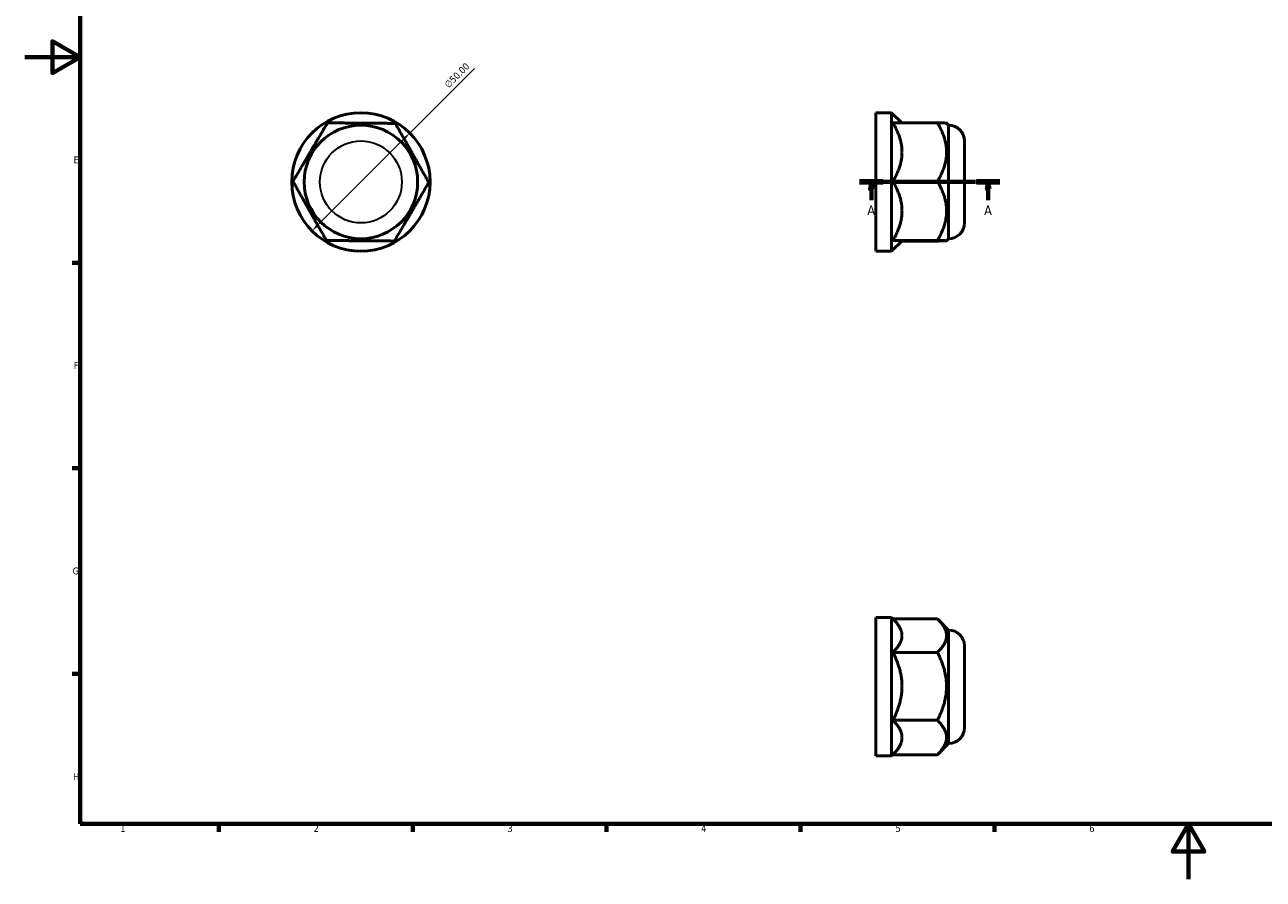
# Model space of a CAD drawing. Header units: millimetres. Extents: x 0 to 895, y 0 to 594.
# Tile 1 of 3: x 0 to 448, y 0 to 309. Entities that reach past the tile are written whole.
import ezdxf

# ---------------------------------------------------------------- set-up
doc = ezdxf.new("R2010")
doc.units = ezdxf.units.MM
doc.linetypes.add('CHAIN', pattern=[0.7087, 0.4724, -0.0591, 0.1181, -0.0591])
for name, color, linetype, lineweight in [('Border (ISO)', 7, 'Continuous', 70), ('Dimension (ISO)', 7, 'Continuous', 25), ('Section Line (ISO)', 7, 'CHAIN', 70), ('Visible (ISO)', 7, 'Continuous', 50), ('Visible Narrow (ISO)', 7, 'Continuous', 35)]:
    doc.layers.add(name, color=color, linetype=linetype, lineweight=lineweight)
doc.styles.add('Label Text (ISO)', font='tahoma.ttf')
doc.styles.add('Note Text (ISO)', font='tahoma.ttf')
doc.dimstyles.new('Default (ISO)', dxfattribs={"dimtxt": 2.5, "dimasz": 2.5, "dimexe": 3.175, "dimexo": 0, "dimgap": 0.762, "dimtad": 1, "dimrnd": 1e-08, "dimzin": 0, "dimtxsty": 'Note Text (ISO)', "dimcen": 0.09, "dimdle": 10, "dimclrd": 256, "dimclre": 256, "dimclrt": 256, "dimazin": 0, "dimtfac": 1.40208, "dimtmove": 0, "dimatfit": 3, "dimfxl": 1, "dimtolj": 1, "dimtzin": 0, "dimlwd": -1, "dimlwe": -1, "dimarcsym": 0})

# ---------------------------------------------------------------- blocks, each defined once
blk = doc.blocks.new('Borders Default Border')
at = {"layer": 'Border (ISO)'}
for p, q in [((20, 222.75), (17.1, 222.75)), ((20, 148.5), (17.1, 148.5)), ((20, 74.25), (17.1, 74.25)), ((70.08, 20), (70.08, 17.1)), ((140.17, 20), (140.17, 17.1)), ((210.25, 20), (210.25, 17.1)), ((280.33, 20), (280.33, 17.1)), ((350.42, 20), (350.42, 17.1))]:
    blk.add_line(p, q, dxfattribs=at)
at = {"layer": 'Border (ISO)', "flags": 128}
for points in [[(20, 20), (20, 574), (821, 574), (821, 20), (20, 20)], [(0, 297), (20, 297), (10, 302.77), (10, 291.23), (20, 297)], [(420.5, 0), (420.5, 20), (414.73, 10), (426.27, 10), (420.5, 20)]]:
    blk.add_lwpolyline(points, dxfattribs=at)
at = {"layer": 'Border (ISO)', "color": 232, "true_color": 0xca0064, "char_height": 2.5, "attachment_point": 7, "style": 'Note Text (ISO)'}
for s, insert in [('E', (17.64, 258.63)), ('F', (17.7, 184.38)), ('G', (17.31, 110.08)), ('H', (17.44, 35.88)), ('1', (34.48, 17.1)), ('2', (104.37, 17.1)), ('3', (174.43, 17.05)), ('4', (244.42, 17.1)), ('5', (314.64, 17.05)), ('6', (384.66, 17.05))]:
    blk.add_mtext(s, dxfattribs=dict(at, insert=insert))
blk = doc.blocks.new('2dTransSection0')
at = {"layer": 'Section Line (ISO)', "linetype": 'CHAIN'}
blk.add_line((301.68, 251.93), (352.38, 251.93), dxfattribs=at)
at = {"layer": 'Section Line (ISO)', "linetype": 'Continuous', "lineweight": 140}
for p, q in [((301.68, 251.93), (310.16, 251.93)), ((343.91, 251.93), (352.38, 251.93))]:
    blk.add_line(p, q, dxfattribs=at)
at = {"layer": 'Section Line (ISO)', "linetype": 'Continuous'}
for p, q in [((305.92, 251.93), (305.42, 249.43)), ((305.92, 249.43), (305.92, 251.93)), ((306.42, 249.43), (305.92, 251.93)), ((348.14, 251.93), (347.64, 249.43)), ((348.14, 249.43), (348.14, 251.93)), ((348.64, 249.43), (348.14, 251.93)), ((305.42, 249.43), (306.42, 249.43)), ((305.92, 245.37), (305.92, 249.43)), ((347.64, 249.43), (348.64, 249.43)), ((348.14, 245.37), (348.14, 249.43))]:
    blk.add_line(p, q, dxfattribs=at)
at = {"layer": 'Section Line (ISO)', "linetype": 'Continuous', "flags": 128}
for points in [[(306.42, 249.43), (305.92, 251.93), (305.42, 249.43), (306.42, 249.43)], [(348.64, 249.43), (348.14, 251.93), (347.64, 249.43), (348.64, 249.43)]]:
    blk.add_lwpolyline(points, dxfattribs=at)
at = {"layer": 'Section Line (ISO)'}
for points in [[(306.42, 249.43), (305.92, 251.93), (305.42, 249.43), (306.42, 249.43)], [(348.64, 249.43), (348.14, 251.93), (347.64, 249.43), (348.64, 249.43)]]:
    blk.add_solid(points, dxfattribs=at)
at = {"layer": 'Section Line (ISO)', "char_height": 3.5, "attachment_point": 7, "style": 'Label Text (ISO)'}
for insert in [(304.43, 239.93), (346.65, 239.93)]:
    blk.add_mtext('A', dxfattribs=dict(at, insert=insert))
blk = doc.blocks.new('*D10')
at = {"layer": 'Defpoints', "color": 0, "transparency": 16777216}
for p in [(139.14, 269.61), (103.78, 234.25)]:
    blk.add_point(p, dxfattribs=at)
at = {"layer": 'Dimension (ISO)', "transparency": 16777216}
for p, q in [((139.14, 269.61), (162.46, 292.93)), ((105.55, 236.02), (137.37, 267.84))]:
    blk.add_line(p, q, dxfattribs=at)
for points in [[(137.07, 268.13), (137.66, 267.54), (139.14, 269.61)], [(105.25, 236.31), (105.84, 235.72), (103.78, 234.25)]]:
    blk.add_solid(points, dxfattribs=at)
at = {"layer": 'Dimension (ISO)', "color": 232, "true_color": 0xca0064, "transparency": 16777216, "insert": (151.35, 287.44), "char_height": 2.5, "attachment_point": 1, "rotation": 45, "style": 'Note Text (ISO)'}
blk.add_mtext('\\A1;∅50,00', dxfattribs=at)

msp = doc.modelspace()

# ---------------------------------------------------------------- linework, layer by layer
at = {"layer": 'Visible (ISO)'}
for p, q in [((307.5312, 226.9274), (307.5312, 276.9274)), ((307.5312, 276.9274), (313.2312, 276.9274)), ((313.2312, 226.9274), (313.2312, 276.9274)), ((316.885, 273.2736), (313.2312, 276.9274)), ((313.6938, 273.2736), (329.7938, 273.2736)), ((333.8312, 272.4274), (333.0806, 273.178)), ((333.8312, 231.4274), (333.8312, 272.4274)), ((339.5312, 237.1274), (339.5312, 266.7274)), ((313.6938, 252.1211), (329.7938, 252.1211)), ((316.9806, 230.6767), (313.2312, 226.9274)), ((313.6938, 230.7749), (329.7938, 230.7749)), ((316.885, 230.5812), (329.7938, 230.5812)), ((333.8312, 231.4274), (333.0806, 230.6767)), ((307.5312, 226.9274), (313.2312, 226.9274)), ((307.5312, 44.5288), (307.5312, 94.5288)), ((307.5312, 94.5288), (313.2312, 94.5288)), ((313.2312, 44.5288), (313.2312, 94.5288)), ((313.8044, 93.9556), (313.2312, 94.5288)), ((313.6946, 94.0654), (329.7938, 94.0654)), ((333.8312, 90.0288), (329.9044, 93.9556)), ((333.8312, 49.0288), (333.8312, 90.0288)), ((313.6938, 81.9649), (329.7938, 81.9649)), ((339.5312, 54.7288), (339.5312, 84.3288)), ((313.6938, 57.4283), (329.7938, 57.4283)), ((313.6946, 44.9922), (313.2312, 44.5288)), ((313.6938, 44.9922), (329.7938, 44.9922)), ((333.8312, 49.0288), (329.9044, 45.102)), ((307.5312, 44.5288), (313.2312, 44.5288))]:
    msp.add_line(p, q, dxfattribs=at)
for radius in [25, 20.5]:
    msp.add_circle((121.4585, 251.9274), radius, dxfattribs=at)
for centre, start, end in [((333.8312, 266.7274), 0, 90), ((333.8312, 237.1274), 270, 0), ((333.8312, 84.3288), 0, 90), ((333.8312, 54.7288), 270, 0)]:
    msp.add_arc(centre, 5.7, start, end, dxfattribs=at)
for points, weights in [([(103.14, 262.6973), (106.0258, 267.6058), (109.358, 273.2736)], [1.60117647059, 1.60117647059, 1.48621717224]), ([(109.358, 273.2736), (115.9326, 273.2217), (121.6263, 273.1767)], [1.48621717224, 1.60117647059, 1.60117647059]), ([(121.6263, 273.1767), (127.3201, 273.1318), (133.8946, 273.0798)], [1.60117647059, 1.60117647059, 1.48621717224]), ([(133.8946, 273.0798), (137.137, 267.3601), (139.9449, 262.4067)], [1.48621717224, 1.60117647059, 1.60117647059]), ([(316.9812, 262.6973), (316.9812, 267.6058), (313.6938, 273.2736)], [1, 1.04053426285, 1.00497636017]), ([(329.7938, 273.2736), (333.0362, 273.2224), (333.0806, 273.178)], [1.48621717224, 1.59948270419, 1.60115151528]), ([(333.0812, 262.6973), (333.0812, 267.6058), (329.7938, 273.2736)], [1.60117647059, 1.60117647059, 1.48621717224]), ([(96.9219, 252.1211), (100.2542, 257.7889), (103.14, 262.6973)], [1.48621717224, 1.60117647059, 1.60117647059]), ([(139.9449, 262.4067), (142.7528, 257.4533), (145.9952, 251.7336)], [1.60117647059, 1.60117647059, 1.48621717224]), ([(313.6938, 252.1211), (316.9812, 257.7889), (316.9812, 262.6973)], [1.00497636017, 1.04053426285, 1]), ([(329.7938, 252.1211), (333.0812, 257.7889), (333.0812, 262.6973)], [1.48621717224, 1.60117647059, 1.60117647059]), ([(102.9722, 241.448), (100.1642, 246.4014), (96.9219, 252.1211)], [1.60117647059, 1.60117647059, 1.48621717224]), ([(145.9952, 251.7336), (142.6629, 246.0658), (139.7771, 241.1574)], [1.48621717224, 1.60117647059, 1.60117647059]), ([(316.9812, 241.448), (316.9812, 246.4014), (313.6938, 252.1211)], [1, 1.04053426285, 1.00497636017]), ([(333.0812, 241.448), (333.0812, 246.4014), (329.7938, 252.1211)], [1.60117647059, 1.60117647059, 1.48621717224]), ([(109.0224, 230.7749), (105.7801, 236.4946), (102.9722, 241.448)], [1.48621717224, 1.60117647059, 1.60117647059]), ([(139.7771, 241.1574), (136.8913, 236.249), (133.5591, 230.5812)], [1.60117647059, 1.60117647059, 1.48621717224]), ([(313.6938, 230.7749), (316.9812, 236.4946), (316.9812, 241.448)], [1.00497636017, 1.04053426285, 1]), ([(329.7938, 230.7749), (333.0812, 236.4946), (333.0812, 241.448)], [1.48621717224, 1.60117647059, 1.60117647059]), ([(121.2908, 230.678), (115.597, 230.723), (109.0224, 230.7749)], [1.60117647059, 1.60117647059, 1.48621717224]), ([(133.5591, 230.5812), (126.9845, 230.6331), (121.2908, 230.678)], [1.48621717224, 1.60117647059, 1.60117647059]), ([(316.9812, 230.678), (316.9812, 230.723), (313.6938, 230.7749)], [1, 1.04053426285, 1.00497636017]), ([(316.9806, 230.6767), (316.9812, 230.6774), (316.9812, 230.678)], [1.00113328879, 1.00057428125, 1]), ([(333.0812, 230.678), (333.0812, 230.723), (329.7938, 230.7749)], [1.60117647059, 1.60117647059, 1.48621717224]), ([(329.7938, 230.5812), (333.0812, 230.6331), (333.0812, 230.678)], [1.48621717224, 1.60117647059, 1.60117647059]), ([(333.0812, 88.0151), (333.0812, 90.8231), (329.7938, 94.0654)], [1.60117647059, 1.60117647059, 1.48621717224]), ([(316.9812, 88.0151), (316.9812, 90.7788), (313.8044, 93.9556)], [1, 1.0398693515, 1.0061224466]), ([(313.6938, 81.9649), (316.9812, 85.2072), (316.9812, 88.0151)], [1.00497636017, 1.04053426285, 1]), ([(329.7938, 81.9649), (333.0812, 85.2072), (333.0812, 88.0151)], [1.48621717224, 1.60117647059, 1.60117647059]), ([(316.9812, 69.6966), (316.9812, 75.3903), (313.6938, 81.9649)], [1, 1.04053426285, 1.00497636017]), ([(333.0812, 69.6966), (333.0812, 75.3903), (329.7938, 81.9649)], [1.60117647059, 1.60117647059, 1.48621717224]), ([(313.6938, 57.4283), (316.9812, 64.0028), (316.9812, 69.6966)], [1.00497636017, 1.04053426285, 1]), ([(329.7938, 57.4283), (333.0812, 64.0028), (333.0812, 69.6966)], [1.48621717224, 1.60117647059, 1.60117647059]), ([(316.9812, 51.2102), (316.9812, 54.096), (313.6938, 57.4283)], [1, 1.04053426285, 1.00497636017]), ([(333.0812, 51.2102), (333.0812, 54.096), (329.7938, 57.4283)], [1.60117647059, 1.60117647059, 1.48621717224]), ([(313.6938, 44.9922), (316.9812, 48.3244), (316.9812, 51.2102)], [1.00497636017, 1.04053426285, 1]), ([(329.7938, 44.9922), (333.0812, 48.3244), (333.0812, 51.2102)], [1.48621717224, 1.60117647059, 1.60117647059]), ([(329.9044, 45.102), (329.8496, 45.0472), (329.7938, 44.9922)], [1.48981547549, 1.48803062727, 1.48621717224])]:
    msp.add_rational_spline(points, weights, degree=2, dxfattribs=at)
at = {"layer": 'Visible Narrow (ISO)'}
msp.add_circle((121.4585, 251.9274), 14.8, dxfattribs=at)

# ---------------------------------------------------------------- block references
msp.add_blockref('Borders Default Border', (0, 0))
at = {"layer": 'Section Line (ISO)'}
msp.add_blockref('2dTransSection0', (0, 0), dxfattribs=at)

# ---------------------------------------------------------------- dimensions: what is measured, and where the dimension line sits
at = {"layer": 'Dimension (ISO)'}
dim = msp.add_diameter_dim_2p(p1=(103.7809, 234.2497), p2=(139.1362, 269.605), dimstyle='Default (ISO)', override={"dimdec": 2, "dimlfac": 1, "dimtp": 0, "dimtm": 0, "dimtdec": 2, "dimatfit": 2}, dxfattribs=at)
dim.commit()
dim.dimension.update_dxf_attribs({"geometry": '*D10', "text_midpoint": (158.0421, 288.5109), "dimtype": 163})

doc.saveas('drawing.dxf')
